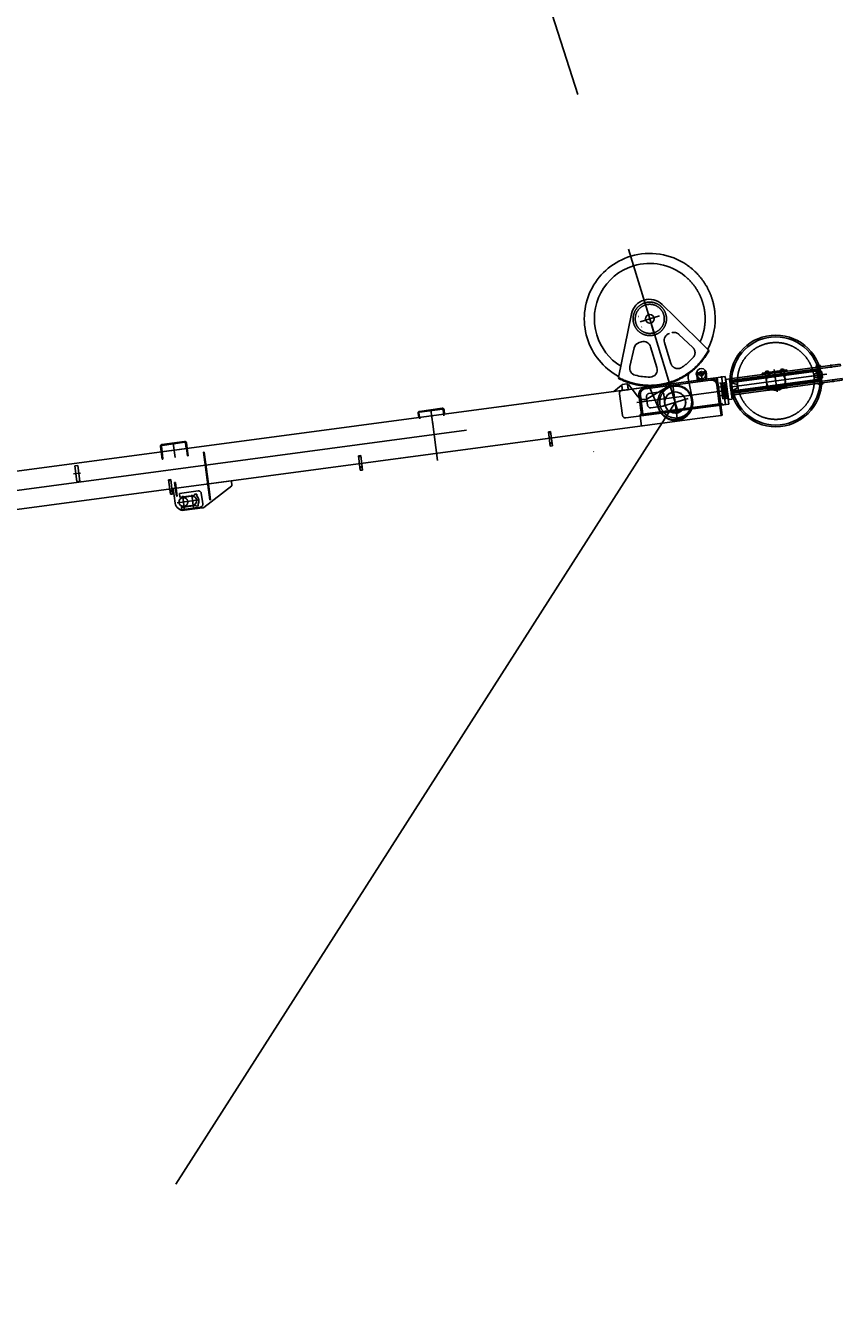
# Model space of a CAD drawing. Extents: x 26250 to 211390, y 12641 to 169243.
# Tile 89 of 132: x 147391 to 153008, y 21469 to 30298. Entities that reach past the tile are written whole.
import ezdxf
from ezdxf.enums import TextEntityAlignment as Align

# ---------------------------------------------------------------- set-up
doc = ezdxf.new("R2010")
doc.units = 0
doc.header["$LTSCALE"] = 212.5
for name, pattern in [('CENTER', [50.5, 30, -9, 2.5, -9]), ('HIDDEN', [12.6, 8.4, -4.2]), ('PHANTOM', [58, 30, -9, 2.5, -5, 2.5, -9])]:
    doc.linetypes.add(name, pattern=pattern)
for name, color, linetype in [('11', 7, 'CONTINUOUS'), ('129', 7, 'CONTINUOUS'), ('6', 14, 'CONTINUOUS'), ('607', 7, 'CONTINUOUS'), ('611', 7, 'CONTINUOUS')]:
    doc.layers.add(name, color=color, linetype=linetype)
doc.styles.get("Standard").update_dxf_attribs({"font": 'txt', "bigfont": 'bigfont'})

# ---------------------------------------------------------------- blocks, each defined once
blk = doc.blocks.new('*G108')
at = {"layer": '129', "color": 7, "linetype": 'CONTINUOUS'}
blk.add_line((152902.1, 27902.8), (152783, 27888.2), dxfattribs=at)
blk = doc.blocks.new('*G107')
at = {"layer": '11', "color": 7, "linetype": 'CONTINUOUS'}
for p, q in [((152011.4, 27912.9), (152005, 27912.1)), ((152005, 27912.1), (152011.4, 27860.5)), ((152010.8, 27912.8), (152022.4, 27914.3)), ((152017.7, 27861.3), (152011.4, 27912.9)), ((152022.4, 27914.3), (152023.6, 27904.5)), ((152052.2, 27918.4), (152063.7, 27919.8)), ((152053.5, 27908.3), (152052.2, 27918.4)), ((152070, 27920.7), (152063.7, 27920)), ((152063.7, 27920), (152070, 27868.3)), ((152076.4, 27869.1), (152070, 27920.7)), ((152231.2, 27870.4), (152993.3, 27972.1)), ((152994.8, 27960.2), (152232.6, 27858.5)), ((152844.7, 27933.6), (152246.9, 27853.9)), ((152248, 27845.3), (152845.7, 27925.1)), ((152456.8, 27910.6), (152627.2, 27933.4)), ((152458, 27900.7), (152456.8, 27910.6)), ((152628.4, 27923.4), (152458, 27900.7)), ((152632.3, 27907.8), (152458.2, 27884.6)), ((152470.6, 27890.3), (152619.2, 27910.1)), ((152619.6, 27907.1), (152470.9, 27887.3)), ((152609.8, 27904.8), (152609.7, 27905.8)), ((152619.2, 27910.1), (152619.6, 27907.1)), ((152627.2, 27933.4), (152628.4, 27923.4)), ((152632.6, 27907.8), (152632.3, 27907.8)), ((152632.7, 27907.4), (152632.6, 27907.8)), ((152640.5, 27908.4), (152632.7, 27907.4)), ((152640.7, 27906.4), (152640.5, 27908.4)), ((152817.9, 27882.1), (152815.4, 27902)), ((152819.2, 27905.4), (152842.8, 27919.1)), ((152856.5, 27962.9), (152827.8, 27959.1)), ((152828, 27957.1), (152856.8, 27960.7)), ((152857.8, 27957.1), (152828, 27953.4)), ((152828, 27953.4), (152828.4, 27950.1)), ((152828.4, 27950.1), (152858.2, 27954.1)), ((152834.8, 27960), (152834.2, 27965.2)), ((152835.1, 27957.1), (152835, 27958.1)), ((152850, 27959), (152835.1, 27957.2)), ((152835.5, 27954.1), (152835.1, 27957.1)), ((152836.3, 27915.4), (152866.4, 27919)), ((152836.5, 27967.3), (152838.3, 27967.5)), ((152838.3, 27968.2), (152844.1, 27968.9)), ((152839, 27962.3), (152838.3, 27968.2)), ((152839.2, 27932.9), (152838.4, 27939.3)), ((152839.6, 27957.4), (152839, 27962.3)), ((152845.5, 27958.1), (152839.6, 27957.4)), ((152839.9, 27962.4), (152842.9, 27962.8)), ((152840.5, 27958.4), (152840.1, 27961.4)), ((152840.9, 27918), (152864.2, 27920.8)), ((152844.6, 27958), (152841.6, 27957.6)), ((152844, 27961.9), (152844.4, 27959)), ((152844.1, 27968.9), (152844.9, 27963.1)), ((152844.2, 27968.3), (152846, 27968.5)), ((152845.8, 27925.1), (152844.7, 27933.6)), ((152844.9, 27963.1), (152845.5, 27958.1)), ((152848, 27967), (152848.6, 27961.9)), ((152848.9, 27959.9), (152849, 27958.9)), ((152849, 27958.9), (152849.4, 27955.9)), ((152851.2, 27941.1), (152854.9, 27919.9)), ((152858.2, 27954.1), (152857.8, 27957.1)), ((152864.2, 27920.8), (152866.4, 27919.4)), ((152866.4, 27919.4), (152871.4, 27878.7)), ((152993.3, 27972.1), (152994.8, 27960.2)), ((152140.3, 27877.7), (146398.5, 27111.5)), ((151436, 27783), (151486.1, 27825.6)), ((151486.1, 27825.6), (151491.1, 27826.2)), ((151491.1, 27826.2), (151495.3, 27791.5)), ((151531.8, 27832.5), (151536.6, 27833.1)), ((151536.2, 27796.5), (151531.8, 27832.5)), ((151536.6, 27833.1), (151561.6, 27800.3)), ((152009.5, 27860.2), (152140.3, 27877.7)), ((152011.4, 27860.5), (152076.4, 27869.1)), ((152070, 27868.3), (152017.7, 27861.3)), ((152148.2, 27878.7), (152140.3, 27877.7)), ((152174.7, 27619.9), (152140.3, 27877.7)), ((152140.3, 27877.7), (152174.7, 27619.9)), ((152142.8, 27878), (152202.7, 27886)), ((152182.6, 27620.9), (152148.2, 27878.7)), ((152156.8, 27814.3), (152202.4, 27820.4)), ((152164.7, 27754.8), (152156.8, 27814.3)), ((152202.7, 27886), (152227.9, 27697.7)), ((152231.1, 27870.4), (152206.2, 27867.4)), ((152206.2, 27867.4), (152224.8, 27728.3)), ((152207.1, 27846), (152209.1, 27846.3)), ((152221.6, 27737), (152207.1, 27846)), ((152208, 27816.1), (152214.1, 27766.4)), ((152249.6, 27731.4), (152231.1, 27870.4)), ((152232.6, 27858.5), (152231.2, 27870.4)), ((153006.7, 27873), (152244.3, 27771.3)), ((152245.7, 27759.4), (153008.1, 27861.1)), ((152246.9, 27853.9), (152247.9, 27845.3)), ((152252.4, 27840.3), (152278.7, 27833.3)), ((152853.4, 27867.8), (152255.7, 27788)), ((152256.7, 27779.5), (152854.5, 27859.3)), ((152458.2, 27884.1), (152451.3, 27883.2)), ((152451.3, 27883.2), (152451.5, 27881.2)), ((152458.2, 27884.6), (152458.2, 27884.1)), ((152468.8, 27805.3), (152643.2, 27828.6)), ((152470.9, 27887.3), (152470.6, 27890.3)), ((152480.8, 27888.6), (152481, 27887.6)), ((152481.8, 27806), (152630.5, 27825.8)), ((152630.8, 27822.9), (152482.2, 27803)), ((152620.5, 27824.5), (152620.4, 27825.5)), ((152630.5, 27825.8), (152630.8, 27822.9)), ((152643.2, 27829), (152650.1, 27829.9)), ((152643.2, 27828.6), (152643.2, 27829)), ((152650.1, 27829.9), (152649.8, 27832)), ((152849, 27872.8), (152822.7, 27879.8)), ((152871.4, 27878.7), (152841.7, 27875)), ((152843.5, 27834.1), (152842.8, 27839)), ((152849, 27830), (152843.5, 27834.1)), ((152870.1, 27876.5), (152846.8, 27873.4)), ((152849.1, 27852), (152848.3, 27858.4)), ((152869.9, 27832.6), (152849, 27830)), ((152854.5, 27859.3), (152853.5, 27867.8)), ((152860.4, 27875.2), (152863.1, 27853.9)), ((152866.6, 27842), (152873.6, 27842.8)), ((152874.1, 27838.2), (152869.9, 27832.6)), ((152871.4, 27878.7), (152870.1, 27876.5)), ((152873.6, 27842.8), (152874.1, 27838.2)), ((153008.1, 27861.1), (153006.7, 27873)), ((151495.3, 27791.5), (151515.4, 27794)), ((152210.3, 27760.9), (152164.7, 27754.8)), ((152223.6, 27737.3), (152221.6, 27737)), ((152224.8, 27728.3), (152249.6, 27731.4)), ((152244.3, 27771.3), (152245.7, 27759.4)), ((152255.6, 27788), (152256.7, 27779.5)), ((152282.2, 27807.7), (152258.6, 27794)), ((152460.7, 27806.7), (152460.9, 27804.7)), ((152460.9, 27804.7), (152468.7, 27805.7)), ((152468.7, 27805.7), (152468.8, 27805.3)), ((152482.2, 27803), (152481.8, 27806)), ((152488.7, 27791.8), (152488.8, 27790.8)), ((152488.8, 27790.8), (152627.6, 27809.3)), ((152491.6, 27808.3), (152491.7, 27807.3)), ((152627.6, 27809.3), (152627.5, 27810.3)), ((150094.6, 27604.7), (150090.9, 27635.5)), ((150101.5, 27595.5), (150096.5, 27636)), ((150100, 27647.7), (150256.6, 27668.7)), ((150100.9, 27642.2), (150257.1, 27663.1)), ((150263.4, 27658.3), (150268.3, 27617.8)), ((150268.8, 27659.2), (150272.6, 27628.5)), ((152182, 27701.6), (152172, 27700.4)), ((152173.3, 27690.4), (152183.3, 27691.6)), ((152183.3, 27691.6), (152182, 27701.6)), ((152227.9, 27697.7), (152183.3, 27691.7)), ((146432.9, 26853.8), (152043.8, 27602.5)), ((152043.8, 27602.5), (152174.7, 27619.9)), ((152174.7, 27619.9), (152182.6, 27620.9)), ((151001.4, 27509.1), (150986.5, 27507.2)), ((150986.5, 27507.2), (150998.7, 27407.7)), ((150987.4, 27499.9), (151002.3, 27501.7)), ((151014, 27409.5), (151001.4, 27509.1)), ((148323.9, 27368.4), (148319.1, 27407.1)), ((148329.4, 27369.2), (148324.7, 27407.7)), ((148328.2, 27419.3), (148484.8, 27440.3)), ((148329.1, 27413.9), (148485.3, 27434.8)), ((148491.6, 27430), (148496.3, 27391.4)), ((148497, 27430.9), (148501.8, 27392.2)), ((150996, 27432.3), (151010.9, 27434.2)), ((150996.8, 27425.6), (151011.7, 27427.4)), ((150998.7, 27407.7), (151014, 27409.5)), ((148613.9, 27366.8), (148619.8, 27367.5)), ((148657.5, 27039.7), (148613.9, 27366.8)), ((148619.8, 27367.5), (148648.6, 27149.5)), ((149695.5, 27344.1), (149680.6, 27342.3)), ((149680.6, 27342.3), (149692.8, 27242.7)), ((149681.5, 27334.9), (149696.4, 27336.8)), ((149708.1, 27244.5), (149695.5, 27344.1)), ((149971.1, 27325.9), (150020, 27332.4)), ((149690.1, 27267.4), (149705, 27269.2)), ((149690.9, 27260.6), (149705.8, 27262.4)), ((149692.8, 27242.7), (149708.1, 27244.5)), ((148389.2, 27179.1), (148374.3, 27177.2)), ((148374.3, 27177.2), (148386.6, 27077.7)), ((148375.3, 27169.9), (148390.1, 27171.7)), ((148401.8, 27079.5), (148389.2, 27179.1)), ((148426.1, 27119.8), (148406.2, 27117.3)), ((148406.2, 27117.3), (148419.6, 27017.2)), ((148421.8, 27159.5), (148415.8, 27158.8)), ((148415.8, 27158.8), (148428.5, 27063.8)), ((148427.6, 27120), (148421.8, 27159.5)), ((148806.1, 27170.5), (148426.1, 27119.8)), ((148434.4, 27064.5), (148427.6, 27120)), ((148617, 26987.9), (148810.4, 27135.8)), ((148648.6, 27149.5), (148663.4, 27040.5)), ((148810.4, 27135.8), (148806.1, 27170.5)), ((148383.8, 27102.4), (148398.7, 27104.2)), ((148384.7, 27095.6), (148399.5, 27097.4)), ((148386.6, 27077.7), (148401.8, 27079.5)), ((148428.5, 27063.8), (148434.4, 27064.5)), ((148584.6, 27039.3), (148433.4, 27019.1)), ((148449.2, 27083.7), (148577.1, 27100.8)), ((148452.2, 27058.9), (148449.2, 27083.7)), ((148452.5, 27056.9), (148452.2, 27058.9)), ((148553.5, 27070.1), (148452.5, 27056.9)), ((148471.4, 27066.3), (148481.9, 26980.4)), ((148528.2, 27064), (148472.7, 27056.6)), ((148534.7, 27062.9), (148528.2, 27064)), ((148533.1, 27072.9), (148544.8, 26985.3)), ((148567.7, 27079.4), (148552.6, 27077.5)), ((148552.6, 27077.5), (148553.3, 27072.4)), ((148553.3, 27072.4), (148553.5, 27070.1)), ((148569.3, 27065.8), (148567.7, 27079.4)), ((148599.4, 27083.6), (148604.2, 27044.5)), ((148604.2, 27044.5), (148609.3, 27011.2)), ((148663.4, 27040.5), (148657.5, 27039.7)), ((148461.9, 26987.9), (148562.8, 27001.4)), ((148462.6, 26981.6), (148461.9, 26987.9)), ((148592.1, 26989), (148473.8, 26973)), ((148480.8, 26993.1), (148536.7, 27000.6)), ((148484, 26967.5), (148607.5, 26983.9)), ((148536.7, 27000.6), (148542.3, 27003.4)), ((148562.8, 27001.4), (148563.4, 26996.4)), ((148563.4, 26996.4), (148578.3, 26998.3)), ((148578.3, 26998.3), (148576.9, 27009.7))]:
    blk.add_line(p, q, dxfattribs=at)
at = {"layer": '11', "color": 7, "linetype": 'CENTER'}
for p, q in [((152006.4, 27902.2), (152070.8, 27910.8)), ((152044.8, 27860), (152037.9, 27916.4)), ((152247.9, 27816.1), (152894.1, 27902.4)), ((152540.3, 27934.1), (152560.8, 27780.7)), ((152844.1, 27969), (152838.2, 27968.3)), ((152845.8, 27962.3), (152838.3, 27961.4)), ((152844.4, 27966.5), (152838.5, 27965.8)), ((152845.3, 27960.4), (152839.3, 27959.7)), ((152839.9, 27917.4), (152842.6, 27895.5)), ((152840.3, 27959.8), (152842.3, 27960)), ((152842.9, 27955.7), (152841, 27970.6)), ((152841.2, 27968), (152842.8, 27955.1)), ((152842, 27962), (152842.5, 27958)), ((152842.3, 27960), (152844.3, 27960.3)), ((152842.9, 27955.1), (152842.3, 27960)), ((152843.3, 27952.1), (152843, 27955.1)), ((152844.6, 27940.2), (152845.4, 27933.7)), ((152847.6, 27916.1), (152852.4, 27876.9)), ((152931.3, 27946), (152928.3, 27970.4)), ((151875, 27582.9), (151842, 27830.3)), ((152177, 27889.5), (152203.5, 27691.4)), ((152197.8, 27733.8), (152183.3, 27842.8)), ((152842.6, 27895.5), (152845.3, 27873.6)), ((152855.7, 27859.4), (152856.5, 27853)), ((152858, 27841.1), (152859.2, 27831.1)), ((152944.8, 27847.6), (152942.1, 27869.3)), ((144103.5, 26674.2), (152041.8, 27733.4)), ((151594.5, 27709), (152175.2, 27786.5)), ((152175.7, 27786.3), (152190.6, 27788.2)), ((152188.6, 27803.2), (152192.2, 27773.4)), ((152190.6, 27788.2), (152205.5, 27790)), ((150178.3, 27658.2), (150191.8, 27557.1)), ((150188.9, 27578.6), (150224.9, 27309.5)), ((150997.7, 27505), (150991.1, 27504.2)), ((150994, 27507.8), (150994.8, 27501.3)), ((148323.9, 27368.4), (148502.3, 27392.2)), ((148406.5, 27429.9), (148419.7, 27330.8)), ((151007.1, 27430.5), (151000.5, 27429.7)), ((151003.4, 27433.4), (151004.2, 27426.8)), ((149691.8, 27340), (149685.2, 27339.2)), ((149688.1, 27342.9), (149688.9, 27336.3)), ((147720.7, 27217.3), (147768.6, 27223.7)), ((149701.2, 27265.5), (149694.6, 27264.7)), ((149697.5, 27268.4), (149698.3, 27261.8)), ((148385.5, 27175), (148378.9, 27174.2)), ((148381.8, 27177.9), (148382.6, 27171.3)), ((148394.9, 27100.5), (148388.4, 27099.7)), ((148391.2, 27103.4), (148392, 27096.8))]:
    blk.add_line(p, q, dxfattribs=at)
at = {"layer": '11', "color": 7, "linetype": 'HIDDEN'}
for p, q in [((152607.7, 27920.7), (152478.9, 27903.5)), ((152478.9, 27903.5), (152493.1, 27796.4)), ((152622, 27813.6), (152607.7, 27920.7)), ((152817.9, 27882.1), (152815.4, 27902)), ((152834.6, 27954), (152828.1, 27953.1)), ((152828.1, 27953.1), (152828.4, 27950.1)), ((152828.4, 27950.1), (152834.9, 27950.9)), ((152832.4, 27913.1), (152837, 27875.8)), ((152834.9, 27950.9), (152834.6, 27954)), ((152835.2, 27956.1), (152850.1, 27957.9)), ((152839.9, 27962.8), (152843.9, 27963.3)), ((152844.2, 27960.8), (152840.2, 27960.3)), ((152864.1, 27921.1), (152847.8, 27919.1)), ((152847.8, 27919.1), (152853.3, 27874.2)), ((152851.4, 27956.2), (152857.8, 27957.1)), ((152851.8, 27953.3), (152851.4, 27956.2)), ((152858.2, 27954.1), (152851.8, 27953.3)), ((152857.8, 27957.1), (152858.2, 27954.1)), ((152866.4, 27919.4), (152864.1, 27921.1)), ((152871.8, 27878.7), (152866.4, 27919.4)), ((151493, 27791.1), (151811.2, 27833.7)), ((151650.6, 27812.3), (152100.6, 27872.4)), ((152102, 27862.5), (151651.9, 27802.4)), ((151670.3, 27735.6), (151800, 27814.3)), ((151940.1, 27850.9), (152202.7, 27886)), ((152017.4, 27861.3), (152009.5, 27860.2)), ((152162.1, 27699.1), (152144.7, 27829.8)), ((152154.1, 27831.1), (152172, 27700.3)), ((152162.9, 27840.3), (152194.7, 27844.2)), ((152186.4, 27732.5), (152171.9, 27841.3)), ((152207.6, 27846.3), (152194.6, 27844.7)), ((152194.7, 27844.1), (152209.2, 27735.3)), ((152202.7, 27886), (152207.6, 27846.3)), ((152206.5, 27851), (152208.4, 27851.2)), ((152207.1, 27846), (152206.5, 27851)), ((152208, 27846.3), (152222.6, 27737.3)), ((152208.4, 27851.2), (152224.3, 27732.3)), ((152488.2, 27795.8), (152627, 27814.3)), ((152493.1, 27796.4), (152622, 27813.6)), ((152627, 27814.3), (152627.6, 27809.3)), ((152853.3, 27874.2), (152870.1, 27876.3)), ((152870.1, 27876.3), (152871.8, 27878.7)), ((151495.9, 27620.2), (151475.8, 27768.8)), ((151515.4, 27794.1), (151536.2, 27796.6)), ((151561.6, 27800.3), (151598.8, 27751.4)), ((151610.8, 27748), (151600.9, 27746.8)), ((151626.8, 27627.7), (151609.4, 27758.4)), ((151623.3, 27653.8), (151610.8, 27748)), ((151613.3, 27738.5), (151618.3, 27735.6)), ((151618.9, 27759.7), (151636.8, 27628.9)), ((151669.3, 27688.7), (151662, 27748.3)), ((151678.4, 27770.4), (151757.7, 27781.2)), ((151779.9, 27764), (151788.1, 27704.6)), ((152186.4, 27732.5), (152209.2, 27735.3)), ((152186.4, 27732.5), (152209.2, 27735.3)), ((152209.2, 27735.3), (152222.6, 27737.3)), ((152222.3, 27732.1), (152221.7, 27737)), ((152224.3, 27732.3), (152222.3, 27732.1)), ((152222.6, 27737.3), (152227.4, 27697.6)), ((152488.8, 27790.8), (152488.2, 27795.8)), ((152627.6, 27809.3), (152488.8, 27790.8)), ((150684.5, 27683.4), (150664.4, 27680.9)), ((151836.2, 27645.4), (151518.2, 27603)), ((151615.2, 27714.8), (151615.9, 27708.8)), ((152182, 27701.6), (151616.9, 27626.2)), ((151618.2, 27616.3), (152183.3, 27691.7)), ((151623.3, 27653.8), (151624.1, 27647.9)), ((151625.6, 27637.9), (151636.5, 27630.9)), ((151626.8, 27627.7), (151625.6, 27637.9)), ((151770.9, 27682.3), (151691.6, 27671.5)), ((152227.4, 27697.6), (151998, 27667)), ((152161.8, 27701), (152162.1, 27699)), ((152172, 27700.3), (152162.1, 27699.1)), ((152162.1, 27699), (152172, 27700.2)), ((152172, 27700.2), (152170.8, 27710.6)), ((152183.3, 27691.7), (152182, 27701.6)), ((151616.9, 27626.2), (151618.2, 27616.3)), ((151618.3, 27616.3), (151626.8, 27546.8)), ((151636.7, 27628.9), (151626.8, 27627.7)), ((151636.8, 27628.9), (151626.8, 27627.7)), ((151636.5, 27630.9), (151636.7, 27628.9)), ((152043.8, 27602.5), (152051.8, 27603.5)), ((151417.2, 27520.3), (151417.4, 27518.7)), ((148329.4, 27369.2), (148335.2, 27321.9)), ((148503.3, 27342), (148497.3, 27391.6)), ((148502.3, 27392.2), (148508.4, 27342.6)), ((151297.8, 27371.6), (151298.7, 27370.5)), ((148330.5, 27318.9), (148324.4, 27368.5)), ((148335.5, 27319.6), (148330.5, 27318.9)), ((148335.2, 27321.9), (148335.5, 27319.6)), ((148508.4, 27342.6), (148503.3, 27342)), ((147729.4, 27274), (147749.2, 27276.4)), ((147743.9, 27165.2), (147729.4, 27274)), ((147749.2, 27276.4), (147763.8, 27167.6)), ((147763.8, 27167.6), (147743.9, 27165.2))]:
    blk.add_line(p, q, dxfattribs=at)
at = {"layer": '11', "color": 7, "linetype": 'CONTINUOUS'}
for points in [[(152023.6, 27904.5), (152025, 27899.9), (152027.6, 27896.1), (152031.4, 27893.2), (152035.8, 27891.7), (152040.5, 27891.5), (152045, 27892.9), (152048.9, 27895.5), (152051.7, 27899.2), (152053.3, 27903.6), (152053.5, 27908.3)], [(152834.2, 27965.2), (152834.2, 27965.5), (152834.4, 27965.8), (152834.6, 27966.1), (152834.8, 27966.3), (152835, 27966.6), (152835.3, 27966.8), (152835.6, 27967), (152835.9, 27967.2), (152836.2, 27967.3), (152836.5, 27967.3)], [(152840.1, 27961.4), (152839.9, 27962.4)], [(152841.6, 27957.6), (152841.5, 27957.6), (152841.3, 27957.6), (152841.2, 27957.6), (152841, 27957.7), (152840.9, 27957.8), (152840.7, 27957.9), (152840.6, 27958), (152840.6, 27958.1), (152840.5, 27958.3), (152840.5, 27958.4)], [(152842.8, 27919.1), (152843.4, 27919.5), (152843.9, 27919.9), (152844.4, 27920.4), (152844.8, 27921), (152845.2, 27921.6), (152845.5, 27922.3), (152845.7, 27923), (152845.8, 27923.7), (152845.8, 27924.4), (152845.8, 27925.1)], [(152842.9, 27962.8), (152843.1, 27962.8), (152843.2, 27962.8), (152843.4, 27962.8), (152843.5, 27962.7), (152843.7, 27962.6), (152843.8, 27962.5), (152843.9, 27962.4), (152844, 27962.2), (152844, 27962.1), (152844, 27961.9)], [(152844.4, 27959), (152844.6, 27958)], [(152846, 27968.5), (152846.3, 27968.5), (152846.5, 27968.5), (152846.8, 27968.5), (152847.1, 27968.4), (152847.3, 27968.2), (152847.6, 27968), (152847.7, 27967.8), (152847.9, 27967.6), (152848, 27967.3), (152848, 27967)], [(152856.8, 27960.7), (152857.2, 27960.8), (152857.5, 27961), (152857.7, 27961.4), (152857.8, 27961.7), (152857.8, 27962.1), (152857.7, 27962.4), (152857.5, 27962.7), (152857.2, 27962.9), (152856.9, 27963), (152856.5, 27962.9)], [(152202.4, 27820.4), (152203.1, 27820.4), (152203.9, 27820.3), (152204.7, 27820.1), (152205.4, 27819.8), (152206.1, 27819.4), (152206.7, 27818.8), (152207.2, 27818.2), (152207.6, 27817.5), (152207.8, 27816.8), (152208, 27816.1)], [(152247.9, 27845.3), (152248.1, 27844.7), (152248.3, 27844), (152248.6, 27843.3), (152249, 27842.7), (152249.4, 27842.2), (152250, 27841.6), (152250.5, 27841.2), (152251.1, 27840.8), (152251.8, 27840.5), (152252.4, 27840.3)], [(152853.5, 27867.8), (152853.3, 27868.5), (152853.1, 27869.1), (152852.8, 27869.8), (152852.4, 27870.4), (152851.9, 27871), (152851.4, 27871.5), (152850.9, 27871.9), (152850.2, 27872.3), (152849.6, 27872.6), (152849, 27872.8)], [(152214.1, 27766.4), (152214.2, 27765.7), (152214.2, 27765), (152214.1, 27764.2), (152213.9, 27763.5), (152213.5, 27762.8), (152213, 27762.2), (152212.4, 27761.7), (152211.7, 27761.3), (152211, 27761.1), (152210.3, 27760.9)], [(152258.6, 27794), (152258, 27793.7), (152257.5, 27793.2), (152257, 27792.7), (152256.6, 27792.1), (152256.2, 27791.5), (152255.9, 27790.8), (152255.7, 27790.1), (152255.6, 27789.4), (152255.6, 27788.7), (152255.6, 27788)], [(150090.9, 27635.5), (150090.7, 27637.1), (150090.8, 27638.7), (150091.2, 27640.4), (150091.9, 27642), (150092.8, 27643.5), (150094, 27644.9), (150095.4, 27646), (150096.9, 27646.8), (150098.4, 27647.4), (150100, 27647.7)], [(150096.5, 27636), (150096.4, 27636.8), (150096.4, 27637.7), (150096.6, 27638.5), (150096.9, 27639.4), (150097.3, 27640.1), (150097.9, 27640.8), (150098.6, 27641.3), (150099.3, 27641.8), (150100.1, 27642.1), (150100.9, 27642.2)], [(150256.6, 27668.7), (150258.2, 27668.8), (150259.9, 27668.6), (150261.5, 27668.2), (150263.2, 27667.5), (150264.7, 27666.5), (150266, 27665.3), (150267.1, 27663.9), (150268, 27662.4), (150268.5, 27660.8), (150268.8, 27659.2)], [(150257.1, 27663.1), (150257.9, 27663.2), (150258.8, 27663.1), (150259.7, 27662.9), (150260.5, 27662.5), (150261.3, 27662), (150261.9, 27661.4), (150262.5, 27660.7), (150262.9, 27659.9), (150263.2, 27659.1), (150263.4, 27658.3)], [(148319.1, 27407.1), (148319, 27408.7), (148319.1, 27410.4), (148319.4, 27412.1), (148320.1, 27413.7), (148321, 27415.2), (148322.2, 27416.5), (148323.6, 27417.6), (148325.1, 27418.5), (148326.6, 27419), (148328.2, 27419.3)], [(148324.7, 27407.7), (148324.6, 27408.5), (148324.6, 27409.3), (148324.8, 27410.2), (148325.1, 27411), (148325.5, 27411.8), (148326.1, 27412.4), (148326.8, 27413), (148327.5, 27413.4), (148328.3, 27413.7), (148329.1, 27413.9)], [(148484.8, 27440.3), (148486.4, 27440.4), (148488, 27440.3), (148489.7, 27439.9), (148491.4, 27439.2), (148492.9, 27438.2), (148494.2, 27437), (148495.3, 27435.6), (148496.1, 27434), (148496.7, 27432.5), (148497, 27430.9)], [(148485.3, 27434.8), (148486.1, 27434.8), (148487, 27434.7), (148487.8, 27434.5), (148488.7, 27434.2), (148489.4, 27433.7), (148490.1, 27433), (148490.7, 27432.3), (148491.1, 27431.6), (148491.4, 27430.8), (148491.6, 27430)], [(148577.1, 27100.8), (148580, 27101), (148583.1, 27100.7), (148586.1, 27099.9), (148589.1, 27098.7), (148591.9, 27096.9), (148594.3, 27094.7), (148596.3, 27092.1), (148597.8, 27089.3), (148598.8, 27086.5), (148599.4, 27083.6)], [(148473.8, 26973), (148472.3, 26972.9), (148470.8, 26973), (148469.3, 26973.4), (148467.8, 26974), (148466.4, 26974.9), (148465.2, 26976.1), (148464.2, 26977.3), (148463.4, 26978.7), (148462.9, 26980.1), (148462.6, 26981.6)], [(148609.3, 27011.2), (148609.4, 27008.3), (148609.2, 27005.3), (148608.4, 27002.2), (148607.1, 26999.3), (148605.3, 26996.5), (148603.1, 26994.1), (148600.5, 26992.1), (148597.8, 26990.6), (148594.9, 26989.5), (148592.1, 26989)]]:
    blk.add_lwpolyline(points, dxfattribs=at)
at = {"layer": '11', "color": 7, "linetype": 'HIDDEN'}
for points in [[(152100.6, 27872.4), (152107.6, 27872.8), (152114.9, 27872.1), (152122.2, 27870.3), (152129.4, 27867.2), (152136, 27862.9), (152141.8, 27857.6), (152146.6, 27851.4), (152150.2, 27844.8), (152152.7, 27837.9), (152154.1, 27831.1)], [(151475.8, 27768.8), (151475.7, 27771.7), (151475.9, 27774.8), (151476.7, 27777.8), (151478, 27780.8), (151479.8, 27783.6), (151482, 27786), (151484.6, 27788), (151487.3, 27789.5), (151490.2, 27790.5), (151493, 27791.1)], [(151651.9, 27802.4), (151646.5, 27801.3), (151641.1, 27799.3), (151635.8, 27796.3), (151630.9, 27792.5), (151626.7, 27787.8), (151623.2, 27782.5), (151620.7, 27776.8), (151619.2, 27771), (151618.6, 27765.2), (151618.9, 27759.7)], [(151662, 27748.3), (151661.7, 27751.1), (151661.9, 27754.2), (151662.5, 27757.2), (151663.7, 27760.2), (151665.4, 27762.9), (151667.5, 27765.3), (151670, 27767.3), (151672.7, 27768.8), (151675.6, 27769.9), (151678.4, 27770.4)], [(151757.7, 27781.2), (151760.6, 27781.4), (151763.6, 27781.1), (151766.7, 27780.3), (151769.7, 27779), (151772.4, 27777.3), (151774.8, 27775), (151776.8, 27772.5), (151778.3, 27769.7), (151779.4, 27766.8), (151779.9, 27764)], [(151691.6, 27671.5), (151688.7, 27671.3), (151685.7, 27671.6), (151682.6, 27672.4), (151679.6, 27673.7), (151676.9, 27675.4), (151674.5, 27677.7), (151672.5, 27680.2), (151670.9, 27683), (151669.9, 27685.9), (151669.3, 27688.7)], [(151788.1, 27704.6), (151788.3, 27701.7), (151788, 27698.6), (151787.2, 27695.6), (151785.9, 27692.6), (151784.1, 27689.8), (151781.9, 27687.4), (151779.4, 27685.4), (151776.6, 27683.9), (151773.7, 27682.9), (151770.9, 27682.3)], [(151518.2, 27603), (151515.3, 27602.8), (151512.2, 27603.1), (151509.2, 27603.8), (151506.2, 27605.1), (151503.4, 27606.9), (151501, 27609.1), (151499, 27611.7), (151497.5, 27614.4), (151496.5, 27617.3), (151495.9, 27620.2)]]:
    blk.add_lwpolyline(points, dxfattribs=at)
at = {"layer": '11', "color": 7, "linetype": 'CONTINUOUS'}
for centre, radius in [((152550.7, 27856.5), 315), ((152550.7, 27856.5), 303.4), ((152038.6, 27906.5), 35), ((152038.6, 27906.5), 15), ((152550.7, 27856.5), 65), ((152842.3, 27960), 2), ((151858.2, 27708.7), 120), ((151858.2, 27708.7), 72.5), ((152190.5, 27788.5), 14), ((152190.6, 27788.3), 11.5)]:
    blk.add_circle(centre, radius, dxfattribs=at)
at = {"layer": '11', "color": 7, "linetype": 'PHANTOM'}
blk.add_circle((152550.7, 27856.5), 264, dxfattribs=at)
at = {"layer": '11', "color": 7, "linetype": 'HIDDEN'}
for centre, radius in [((152842.3, 27960), 1.85), ((151862.2, 27711.7), 110), ((152190.5, 27788.5), 11.5)]:
    blk.add_circle(centre, radius, dxfattribs=at)
at = {"layer": '11', "color": 7, "linetype": 'CENTER'}
blk.add_circle((148476.5, 27024.8), 30, dxfattribs=at)
at = {"layer": '11', "color": 7, "linetype": 'CONTINUOUS'}
for centre, radius, start, end in [((152826.3, 27893.3), 14, 120.0985, -104.90051), ((152827.9, 27958.1), 0.999, 97, -83.52484), ((152275.1, 27819.8), 14, -59.89905, 75.10181), ((152190.5, 27788.5), 11.5, -142.81502, 158.01483), ((148476.9, 27024.9), 57.9, -172.40025, -83), ((148476.9, 27024.9), 32, 97.59317, -83.00241), ((148538.4, 27033.1), 30, -82.40192, 96.99774), ((148538.4, 27033.1), 45.1, -31.2475, 46.53845), ((148604.9, 27003.8), 20, -82.38205, -52.59106)]:
    blk.add_arc(centre, radius, start, end, dxfattribs=at)
at = {"layer": '11', "color": 7, "linetype": 'HIDDEN'}
for centre, radius, start, end in [((151657, 27764.7), 48, 97.59873, -172.39952), ((152107, 27824.8), 38, 7.60047, 97.59821), ((151638.6, 27781.7), 50, -142.71306, -120.3139), ((151644.3, 27778.3), 50, -121.30835, -58.73361)]:
    blk.add_arc(centre, radius, start, end, dxfattribs=at)
at = {"layer": '607', "color": 7, "linetype": 'CENTER'}
for p, q in [((152488.4, 27922.8), (152489.3, 27915)), ((152593.5, 27936.8), (152594.5, 27929))]:
    blk.add_line(p, q, dxfattribs=at)
at = {"layer": '611', "color": 7, "linetype": 'CONTINUOUS'}
for p, q in [((152478.1, 27920.3), (152478.9, 27914)), ((152478.9, 27914), (152499.7, 27916.7)), ((152480, 27913.9), (152479.9, 27914.1)), ((152498.8, 27916.2), (152480, 27913.9)), ((152496.5, 27923.9), (152480.2, 27921.9)), ((152482.6, 27920.9), (152483.3, 27914.6)), ((152494.5, 27922.5), (152495.2, 27916.1)), ((152498.8, 27916.6), (152498.8, 27916.2)), ((152499.7, 27916.7), (152498.9, 27923.1)), ((152583.3, 27934.3), (152584.1, 27928)), ((152584.1, 27928), (152604.8, 27930.8)), ((152603.9, 27930.3), (152585.1, 27927.9)), ((152585.1, 27927.9), (152585.1, 27928.1)), ((152601.6, 27937.9), (152585.3, 27935.9)), ((152587.7, 27934.9), (152588.5, 27928.6)), ((152599.6, 27936.5), (152600.4, 27930.2)), ((152603.9, 27930.6), (152603.9, 27930.3)), ((152604.8, 27930.8), (152604.1, 27937.1)), ((151495, 27795.5), (151491, 27827.3)), ((151494.4, 27831.7), (151526.2, 27835.6)), ((151530.6, 27832.3), (151534.5, 27800.6)), ((151513.6, 27794), (151499.5, 27792.3))]:
    blk.add_line(p, q, dxfattribs=at)
at = {"layer": '611', "color": 7, "linetype": 'HIDDEN'}
blk.add_line((151531.7, 27796.1), (151513.6, 27793.9), dxfattribs=at)
at = {"layer": '611', "color": 7, "linetype": 'CONTINUOUS'}
for points in [[(152485.3, 27922.4), (152485, 27922.3), (152484.8, 27922.1), (152484.5, 27921.9), (152484.2, 27921.8), (152483.9, 27921.6), (152483.6, 27921.5), (152483.4, 27921.3), (152483.1, 27921.2), (152482.8, 27921), (152482.6, 27920.9)], [(152488.4, 27922.8), (152488, 27922.8), (152487.7, 27922.7), (152487.4, 27922.7), (152487.1, 27922.6), (152486.8, 27922.6), (152486.5, 27922.6), (152486.2, 27922.5), (152485.9, 27922.5), (152485.6, 27922.4), (152485.3, 27922.4)], [(152491.5, 27922.7), (152491.1, 27922.7), (152490.8, 27922.8), (152490.5, 27922.8), (152490.2, 27922.8), (152489.9, 27922.9), (152489.6, 27922.9), (152489.3, 27922.9), (152489, 27922.9), (152488.7, 27922.8), (152488.4, 27922.8)], [(152494.5, 27922.5), (152494.2, 27922.5), (152493.9, 27922.6), (152493.6, 27922.6), (152493.3, 27922.7), (152493, 27922.7), (152492.7, 27922.7), (152492.4, 27922.7), (152492.1, 27922.7), (152491.8, 27922.7), (152491.5, 27922.7)], [(152498.9, 27923.1), (152498.5, 27923.4), (152498.1, 27923.7), (152497.6, 27923.9), (152497.1, 27923.9), (152496.5, 27923.9), (152496, 27923.8), (152495.5, 27923.6), (152495.1, 27923.3), (152494.7, 27922.9), (152494.5, 27922.5)], [(152590.5, 27936.4), (152590.2, 27936.3), (152589.9, 27936.1), (152589.6, 27936), (152589.3, 27935.8), (152589.1, 27935.7), (152588.8, 27935.5), (152588.5, 27935.4), (152588.2, 27935.2), (152588, 27935.1), (152587.7, 27934.9)], [(152593.5, 27936.8), (152593.2, 27936.8), (152592.9, 27936.8), (152592.6, 27936.7), (152592.3, 27936.7), (152592, 27936.6), (152591.7, 27936.6), (152591.4, 27936.6), (152591.1, 27936.5), (152590.8, 27936.5), (152590.5, 27936.4)], [(152596.6, 27936.7), (152596.3, 27936.7), (152596, 27936.8), (152595.7, 27936.8), (152595.3, 27936.9), (152595, 27936.9), (152594.7, 27936.9), (152594.4, 27936.9), (152594.1, 27936.9), (152593.8, 27936.9), (152593.5, 27936.8)], [(152599.6, 27936.5), (152599.3, 27936.6), (152599, 27936.6), (152598.7, 27936.7), (152598.4, 27936.7), (152598.1, 27936.7), (152597.8, 27936.7), (152597.5, 27936.7), (152597.2, 27936.7), (152596.9, 27936.7), (152596.6, 27936.7)], [(152604.1, 27937.1), (152603.7, 27937.4), (152603.2, 27937.7), (152602.7, 27937.9), (152602.2, 27938), (152601.7, 27937.9), (152601.1, 27937.8), (152600.7, 27937.6), (152600.2, 27937.3), (152599.9, 27936.9), (152599.6, 27936.5)], [(151526.2, 27835.6), (151526.8, 27835.7), (151527.4, 27835.6), (151528, 27835.5), (151528.6, 27835.3), (151529.1, 27834.9), (151529.6, 27834.5), (151530, 27834), (151530.3, 27833.5), (151530.5, 27832.9), (151530.6, 27832.3)], [(151499.5, 27792.3), (151498.9, 27792.2), (151498.3, 27792.3), (151497.7, 27792.4), (151497.1, 27792.6), (151496.5, 27792.9), (151496.1, 27793.3), (151495.7, 27793.8), (151495.4, 27794.4), (151495.2, 27794.9), (151495, 27795.5)], [(151499, 27796.2), (151499, 27796)], [(151534.5, 27800.6), (151534.6, 27800.1), (151534.6, 27799.5), (151534.5, 27799), (151534.3, 27798.5), (151534.1, 27798), (151533.8, 27797.6), (151533.4, 27797.1), (151533, 27796.8), (151532.6, 27796.5), (151532.1, 27796.3)]]:
    blk.add_lwpolyline(points, dxfattribs=at)
at = {"layer": '611', "color": 7, "linetype": 'HIDDEN'}
blk.add_lwpolyline([(151532.1, 27796.3), (151531.7, 27796.1)], dxfattribs=at)
at = {"layer": '611', "color": 7, "linetype": 'CONTINUOUS'}
for centre, radius, start, end in [((152480.6, 27919), 2.74, 43.47573, 151.7374), ((152585.7, 27933), 2.74, 43.51365, 151.7374), ((151494.9, 27827.8), 3.98, 97, -172.6485)]:
    blk.add_arc(centre, radius, start, end, dxfattribs=at)
at = {"layer": '129', "color": 7, "linetype": 'CONTINUOUS'}
blk.add_blockref('*G108', (0, 0), dxfattribs=at)
at = {"layer": '6', "color": 14, "linetype": 'CONTINUOUS', "oblique": 15, "width": 0.675}
for s, height, p in [('M12x20', 0.5, (152489.7, 27912.8)), ('30746499', 0.5, (152490.4, 27912.2)), ('M12x20', 0.5, (152594.8, 27926.8)), ('30746499', 0.5, (152595.6, 27926.2)), ('SHB A17', 0.5, (152843.3, 27952.6)), ('34051099', 0.5, (152844, 27952.3)), ('10080812', 0.2, (152858.1, 27841.1)), ('SG-BOLZEN 15X128', 0.2, (152858.4, 27841.2))]:
    blk.add_text(s, height=height, rotation=97.6, dxfattribs=at).set_placement(p, align=Align.BOTTOM_LEFT)
blk = doc.blocks.new('*G109')
at = {"layer": '11', "color": 7, "linetype": 'CENTER'}
for p, q in [((151538.4, 28761.8), (151683.7, 28283.3)), ((151750.7, 28303.7), (151616.7, 28263)), ((151674.1, 28280.4), (151683.7, 28283.3)), ((151686.6, 28273.8), (151680.8, 28292.9)), ((151683.7, 28283.3), (151693.3, 28286.2)), ((151683.7, 28283.3), (151781.8, 27960.3)), ((151683.7, 28283.3), (151712.8, 28187.6)), ((151683.7, 28283.3), (151781.8, 27960.3)), ((151683.7, 28283.3), (151718.6, 28168.5)), ((151781.8, 27960.3), (151881.5, 27632))]:
    blk.add_line(p, q, dxfattribs=at)
at = {"layer": '11', "color": 7, "linetype": 'HIDDEN'}
for p, q in [((151737.5, 28351.9), (151736.2, 28351.5)), ((151857.6, 28294.1), (152075.5, 28079.3)), ((151979.3, 28086.8), (151884.1, 28176.8)), ((151804.2, 28058.7), (151829, 27976.9)), ((152086.8, 28068), (152091.2, 28065.7)), ((151948.8, 27876), (151977.4, 27727)), ((151749, 27657.6), (151725.6, 27713))]:
    blk.add_line(p, q, dxfattribs=at)
at = {"layer": '11', "color": 7, "linetype": 'CONTINUOUS'}
for p, q in [((151768.6, 28381.9), (151857.6, 28294.1)), ((151468.5, 27880.2), (151558.4, 28318)), ((151607.8, 28299.1), (151605.9, 28299.6)), ((151629.5, 28228), (151627.7, 28226.9)), ((151547.2, 27955.6), (151576.5, 28083.3)), ((151610.7, 28120), (151627.3, 28125.1)), ((151689.7, 28091.8), (151733.4, 27947.9)), ((151785.3, 28120.8), (151804.2, 28058.7)), ((152075.5, 28079.3), (152086.9, 28068.1)), ((152086.8, 28068), (152091.2, 28065.7)), ((151725.6, 27713), (151689.9, 27797.4))]:
    blk.add_line(p, q, dxfattribs=at)
at = {"layer": '11', "color": 7, "linetype": 'PHANTOM'}
blk.add_line((151948.6, 27736.3), (151781.2, 27685.5), dxfattribs=at)
at = {"layer": '11', "color": 7, "linetype": 'CONTINUOUS'}
blk.add_lwpolyline([(152086.9, 28068.1), (152086.1, 28066.6), (152085.4, 28065.3), (152084.8, 28064.2), (152084.3, 28063.2), (152083.8, 28062.4), (152083.4, 28061.6), (152083, 28061), (152082.7, 28060.4), (152082.4, 28059.8), (152082.1, 28059.3)], dxfattribs=at)
at = {"layer": '11', "color": 7, "linetype": 'HIDDEN'}
for radius in [115, 100]:
    blk.add_circle((151683.7, 28283.3), radius, dxfattribs=at)
at = {"layer": '11', "color": 7, "linetype": 'CONTINUOUS'}
for centre, radius in [((151683.7, 28283.3), 30), ((151858.1, 27709.2), 72.5)]:
    blk.add_circle(centre, radius, dxfattribs=at)
for centre, radius, start, end in [((151683.7, 28283.3), 450, 106.89514, -163.10453), ((151683.7, 28283.3), 450, 55.38558, 106.89297), ((151683.7, 28283.3), 381, 106.89584, -163.10462), ((151683.7, 28283.3), 381, 51.16622, 106.89242), ((151680.8, 28292.9), 125, 45.4067, 168.40258), ((151683.7, 28283.3), 450, -27.66144, 5.50929), ((151683.7, 28283.3), 381, -163.10712, -121.6789), ((151833.1, 28135.4), 50, 106.87811, -163.10325), ((151683.7, 28283.3), 450, -163.10599, -118.55253), ((151625.2, 28072.2), 50, 106.89019, 167.12899), ((151641.8, 28077.3), 50, 16.8957, 106.9098), ((151683.9, 28283.2), 461.8, -35.17168, -28.10094), ((151596, 27944.5), 50.1, 167.19512, -104.50431), ((151685.6, 27933.3), 50, -89.69182, 16.93462), ((151683.7, 28283.4), 457.1, -118.09333, -94.50928), ((151683.7, 28283.1), 399.8, -104.5131, -89.69398), ((151683.7, 28283.5), 462.2, -98.74318, -91.92932), ((151643.9, 27777.9), 50, 22.9335, 85.49354)]:
    blk.add_arc(centre, radius, start, end, dxfattribs=at)
at = {"layer": '11', "color": 7, "linetype": 'HIDDEN'}
for centre, radius, start, end in [((151683.7, 28283.3), 450, 16.89183, 55.38348), ((151683.7, 28283.3), 381, 16.89264, 51.16544), ((151683.8, 28283.4), 380.9, -24.54515, 16.8963), ((151683.7, 28283.3), 450.1, 5.50737, 16.89234), ((151849.7, 28140.3), 50.1, 46.72274, 106.82453), ((151945, 28050.5), 50, -41.69575, 46.65978), ((151683.8, 28282.9), 461.6, -81.57876, -35.14057), ((151683.7, 28283.3), 457, -81.33567, -33.59604), ((151683.7, 28283.3), 400, -56.51443, -41.69982), ((151683.9, 28283.2), 461.8, -35.17168, -28.10094), ((151683.3, 28283.6), 457.5, -33.59344, -28.10774), ((151876.8, 27991.4), 50, -163.14194, -56.52839), ((151997.9, 27885.4), 50, 128.29165, -169.13361), ((151683.7, 28283.3), 462, -118.10599, -81.58024), ((151683.7, 28283.3), 457, -118.10685, -81.33631), ((151859.5, 27704.4), 120, -157.02689, 10.81323)]:
    blk.add_arc(centre, radius, start, end, dxfattribs=at)

msp = doc.modelspace()

# ---------------------------------------------------------------- linework, layer by layer
at = {"layer": '11', "color": 7, "linetype": 'PHANTOM'}
for p, q in [((137876.7, 71080), (151625.9, 28473.7)), ((151858.2, 27708.9), (145114.3, 17157.6))]:
    msp.add_line(p, q, dxfattribs=at)

# ---------------------------------------------------------------- block references
at = {"layer": '11', "color": 7, "linetype": 'CONTINUOUS'}
for name in ['*G109', '*G107']:
    msp.add_blockref(name, (0, 0), dxfattribs=at)

doc.saveas('drawing.dxf')
